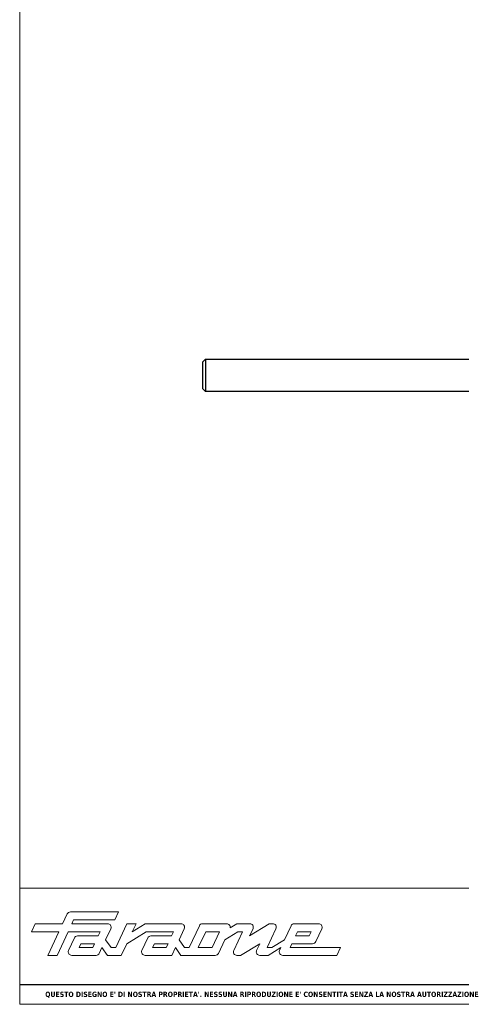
# Model space of a CAD drawing. Header units: millimetres. Extents: x -747 to 4940, y 2360 to 10359.
import ezdxf

# ---------------------------------------------------------------- set-up
doc = ezdxf.new("R2010")
doc.units = ezdxf.units.MM
doc.layers.get('0').update_dxf_attribs({"lineweight": 13})
for name, color, linetype, lineweight in [('Bordo (ISO)', 7, 'Continuous', 18), ('FISSAGGIO M12', 213, 'Continuous', 9), ('Visibile (ISO)', 7, 'Continuous', 18)]:
    doc.layers.add(name, color=color, linetype=linetype, lineweight=lineweight)
doc.styles.get("Standard").update_dxf_attribs({"font": 'TAHOMA.TTF'})
doc.styles.add('Testo nota (ISO)', font='TAHOMA.TTF')

# ---------------------------------------------------------------- blocks, each defined once
blk = doc.blocks.new('Cartigli Cart pres')
at = {"layer": 'Visibile (ISO)', "color": 7, "linetype": 'Continuous', "lineweight": 18}
for p, q in [((463.9527689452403, 27.61498518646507), (263.9527689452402, 27.61498518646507)), ((355.9527689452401, 27.61498518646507), (355.9527689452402, 6.014985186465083)), ((395.9527689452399, 27.61498518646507), (395.9527689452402, 6.014985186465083)), ((355.9527689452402, 24.01498518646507), (395.9527689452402, 24.01498518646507)), ((355.9527689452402, 20.41498518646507), (463.9527689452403, 20.41498518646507)), ((355.9527689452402, 16.81498518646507), (395.9527689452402, 16.81498518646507)), ((355.9527689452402, 13.21498518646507), (463.9527689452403, 13.21498518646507)), ((355.9527689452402, 9.614985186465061), (395.9527689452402, 9.614985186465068)), ((453.952774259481, 6.014985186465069), (263.9527689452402, 6.014985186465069)), ((263.9527689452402, 6.014985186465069), (463.9527689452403, 6.014985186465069))]:
    blk.add_line(p, q, dxfattribs=at)
at = {"layer": 'Visibile (ISO)'}
for p, q in [((263.9527689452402, 27.61498518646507), (263.9527689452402, 6.014985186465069)), ((463.9527689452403, 27.61498518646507), (463.9527689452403, 6.014985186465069)), ((272.7753661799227, 22.80784764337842), (271.9310439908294, 21.00643808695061)), ((282.3256297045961, 23.18544295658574), (273.3693584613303, 23.18544295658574)), ((281.6490590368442, 21.73277304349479), (282.3256297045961, 23.18544295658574)), ((266.8204192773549, 21.0064380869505), (266.1214826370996, 19.50735878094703)), ((271.9310439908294, 21.00643808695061), (266.8204192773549, 21.0064380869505)), ((273.6364493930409, 21.00643808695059), (273.9775304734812, 21.7327730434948)), ((280.2810807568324, 21.00643808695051), (273.6364493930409, 21.00643808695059)), ((273.9775304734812, 21.7327730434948), (281.6490590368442, 21.73277304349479)), ((283.8552080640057, 20.98909937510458), (281.788846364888, 16.55616871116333)), ((283.874473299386, 21.00643808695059), (283.8552080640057, 20.98909937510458)), ((285.5686957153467, 21.00643808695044), (283.874473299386, 21.00643808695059)), ((287.2741011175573, 21.00643808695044), (284.869759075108, 19.50735878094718)), ((284.869759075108, 19.50735878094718), (285.5686957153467, 21.00643808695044)), ((293.9187324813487, 21.00643808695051), (287.2741011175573, 21.00643808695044)), ((297.3271310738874, 20.62790937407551), (295.4264980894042, 16.55616871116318)), ((302.3932186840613, 21.00643808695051), (297.9215599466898, 21.00643808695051)), ((304.3225636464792, 21.00643808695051), (303.0684920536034, 20.24223821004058)), ((306.7008264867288, 21.00643808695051), (304.3225636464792, 21.00643808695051)), ((310.288686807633, 21.00643808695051), (306.670990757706, 18.73517358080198)), ((310.9615578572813, 21.00643808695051), (310.288686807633, 21.00643808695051)), ((314.3696093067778, 20.62714244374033), (313.1515312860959, 18.00883862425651)), ((319.4828818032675, 21.00643808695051), (314.9643955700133, 21.00643808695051)), ((266.1214826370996, 19.50735878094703), (271.2321073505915, 19.50735878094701)), ((271.2321073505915, 19.50735878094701), (269.1800293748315, 15.10293964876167)), ((270.8854347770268, 15.10293964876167), (272.9375127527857, 19.50735878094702)), ((272.9375127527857, 19.50735878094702), (278.9036359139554, 19.50735878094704)), ((274.1055759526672, 18.35648090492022), (273.0233017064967, 16.03624697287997)), ((278.5457803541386, 18.73517358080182), (274.7000813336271, 18.73517358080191)), ((278.9036359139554, 19.50735878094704), (278.5457803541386, 18.73517358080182)), ((279.910104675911, 18.00883862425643), (280.8753000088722, 20.07251816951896)), ((283.8353328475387, 17.28250366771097), (287.4306629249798, 19.50735878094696)), ((287.7432276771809, 18.35648090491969), (286.660953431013, 16.03624697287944)), ((287.4306629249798, 19.50735878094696), (292.5412876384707, 19.50735878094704)), ((292.1834320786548, 18.73517358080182), (288.337733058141, 18.73517358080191)), ((292.5412876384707, 19.50735878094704), (292.1834320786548, 18.73517358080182)), ((293.5477564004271, 18.00883862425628), (294.5129517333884, 20.07251816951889)), ((297.1319034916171, 16.55616871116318), (298.5074107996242, 19.5073587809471)), ((298.5074107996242, 19.5073587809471), (301.0627231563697, 19.5073587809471)), ((301.0627231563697, 19.5073587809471), (299.6872158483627, 16.55616871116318)), ((302.0691919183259, 18.00883862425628), (304.4735339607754, 19.50735878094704)), ((305.3290324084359, 19.50735878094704), (303.7094418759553, 16.03632054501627)), ((304.4735339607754, 19.50735878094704), (305.3290324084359, 19.50735878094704)), ((306.670990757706, 18.73517358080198), (307.2952892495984, 20.07303941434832)), ((309.9140567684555, 16.55616871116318), (311.5559649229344, 20.07292008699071)), ((315.19242627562, 18.73517358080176), (315.5558733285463, 19.50735878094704)), ((317.7533301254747, 18.73517358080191), (315.19242627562, 18.73517358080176)), ((315.5558733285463, 19.50735878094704), (318.1111856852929, 19.50735878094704)), ((318.1111856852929, 19.50735878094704), (317.7533301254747, 18.73517358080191)), ((318.9564492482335, 17.6619573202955), (320.0777415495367, 20.07389173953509)), ((274.9728162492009, 16.55616871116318), (275.3083058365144, 17.28250366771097)), ((277.5281286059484, 16.55616871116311), (274.9728162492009, 16.55616871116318)), ((275.3083058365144, 17.28250366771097), (277.8692096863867, 17.28250366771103)), ((277.8692096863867, 17.28250366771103), (277.5281286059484, 16.55616871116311)), ((278.730510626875, 15.48095623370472), (279.2335340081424, 16.55616871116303)), ((279.2335340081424, 16.55616871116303), (280.262368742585, 15.1029396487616)), ((280.9389394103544, 16.55616871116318), (279.910104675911, 18.00883862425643)), ((281.788846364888, 16.55616871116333), (280.9389394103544, 16.55616871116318)), ((282.8176810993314, 15.10293964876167), (283.8353328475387, 17.28250366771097)), ((288.6104679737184, 16.55616871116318), (289.0074639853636, 17.28250366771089)), ((291.1657803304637, 16.55616871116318), (288.6104679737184, 16.55616871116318)), ((289.0074639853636, 17.28250366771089), (291.5068614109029, 17.28250366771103)), ((291.5068614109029, 17.28250366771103), (291.1657803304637, 16.55616871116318)), ((292.1946150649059, 15.10293964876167), (292.8711857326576, 16.55616871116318)), ((292.8711857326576, 16.55616871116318), (293.9000204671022, 15.10293964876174)), ((294.5765911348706, 16.55616871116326), (293.5477564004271, 18.00883862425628)), ((295.4264980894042, 16.55616871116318), (294.5765911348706, 16.55616871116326)), ((299.6872158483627, 16.55616871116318), (297.1319034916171, 16.55616871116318)), ((300.8899027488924, 15.4815485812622), (302.0691919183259, 18.00883862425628)), ((304.9767683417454, 15.1029396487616), (308.5497324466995, 17.28250366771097)), ((308.5497324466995, 17.28250366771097), (307.9698862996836, 16.03554160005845)), ((310.7695552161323, 16.55616871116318), (309.9140567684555, 16.55616871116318)), ((310.0929845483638, 15.10293964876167), (312.4749606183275, 16.55616871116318)), ((313.1515312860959, 18.00883862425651), (310.7695552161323, 16.55616871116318)), ((312.4749606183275, 16.55616871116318), (312.231445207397, 16.03791796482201)), ((314.1803660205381, 16.55616871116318), (314.515855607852, 17.28250366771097)), ((323.5517084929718, 16.55616871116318), (314.1803660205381, 16.55616871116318)), ((314.515855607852, 17.28250366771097), (318.3615895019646, 17.28250366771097)), ((322.8751378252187, 15.1029396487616), (323.5517084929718, 16.55616871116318)), ((269.1800293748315, 15.10293964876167), (270.8854347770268, 15.10293964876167)), ((273.6178070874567, 15.10293964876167), (278.1363210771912, 15.10293964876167)), ((280.262368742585, 15.1029396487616), (282.8176810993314, 15.10293964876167)), ((287.2554588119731, 15.10293964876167), (292.1946150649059, 15.10293964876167)), ((293.9000204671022, 15.10293964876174), (300.2954364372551, 15.10293964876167)), ((304.3039129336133, 15.10293964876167), (304.9767683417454, 15.1029396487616)), ((308.5647201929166, 15.10293964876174), (310.0929845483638, 15.10293964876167)), ((312.8251682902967, 15.10293964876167), (322.8751378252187, 15.1029396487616))]:
    blk.add_line(p, q, dxfattribs=at)
at = {"layer": 'Visibile (ISO)', "color": 7, "linetype": 'Continuous', "lineweight": 25}
blk.add_line((355.9527689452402, 9.614985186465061), (263.9527689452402, 9.614985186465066), dxfattribs=at)
at = {"layer": 'Visibile (ISO)'}
for centre, radius, start, end in [((273.3693584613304, 22.52944295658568), 0.656000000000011, 90, 154.8874739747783), ((280.2810807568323, 20.35043808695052), 0.6560000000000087, 334.9342253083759, 90), ((293.9187324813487, 20.35043808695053), 0.6559999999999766, 334.9342253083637, 90), ((297.9215599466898, 20.3504380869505), 0.6560000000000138, 90, 154.9774754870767), ((302.3767240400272, 20.31141549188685), 0.6952182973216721, 354.2893674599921, 88.64048144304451), ((306.7008264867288, 20.35043808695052), 0.6559999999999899, 334.9844744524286, 90), ((310.9615578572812, 20.35043808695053), 0.6559999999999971, 334.9729728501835, 90), ((314.9643955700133, 20.35043808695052), 0.6560000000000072, 90, 155.0513761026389), ((319.4828818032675, 20.35043808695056), 0.65599999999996, 335.0665962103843, 90), ((274.7000813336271, 18.07917358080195), 0.6559999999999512, 90, 154.993278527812), ((288.337733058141, 18.07917358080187), 0.6560000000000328, 90, 154.9932785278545), ((318.3615895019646, 17.93850366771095), 0.6559999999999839, 270, 335.0665962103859), ((273.6178070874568, 15.75893964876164), 0.6559999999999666, 154.9932785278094, 270), ((278.1363210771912, 15.75893964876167), 0.6560000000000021, 270, 334.9281025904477), ((287.2554588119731, 15.75893964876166), 0.6559999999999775, 154.9932785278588, 270), ((300.2954364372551, 15.75893964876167), 0.6560000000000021, 270, 334.9852074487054), ((304.3039129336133, 15.75893964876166), 0.6559999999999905, 154.9861877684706, 270), ((308.5647201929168, 15.75893964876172), 0.65599999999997, 155.0612404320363, 270), ((312.8251682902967, 15.75893964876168), 0.6559999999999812, 154.8321298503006, 270)]:
    blk.add_arc(centre, radius, start, end, dxfattribs=at)
at = {"layer": 'Visibile (ISO)', "char_height": 2.089644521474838, "attachment_point": 5, "line_spacing_factor": 0.3468810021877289, "style": 'Testo nota (ISO)'}
for s, insert in [('\\fTahoma|b0|i0;\\H2.0896;Categoria prodotto:', (375.9527689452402, 25.36367667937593)), ('\\fTahoma|b0|i0;\\H2.0896;{\\fTahoma|b0|i0;\\H2.0896;Product category:}', (375.9527689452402, 21.57188943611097)), ('\\fTahoma|b0|i0;\\H2.0896;Componente:', (375.9527689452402, 18.33194832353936)), ('\\fTahoma|b0|i0;\\H2.0896;Part:', (375.9527689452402, 14.85334184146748)), ('\\fTahoma|b0|i0;\\H2.0896;Annotazioni:', (375.9527689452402, 11.49681477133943)), ('\\fTahoma|b0|i0;\\H2.0896;Comments:', (375.9527689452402, 7.931648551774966))]:
    blk.add_mtext(s, dxfattribs=dict(at, insert=insert))
at = {"layer": 'Visibile (ISO)', "color": 7, "insert": (308.9527689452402, 7.769019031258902), "char_height": 0.975167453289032, "attachment_point": 5}
blk.add_mtext("\\fTahoma|b1|i0;\\H0.9752;QUESTO DISEGNO E' DI NOSTRA PROPRIETA'. NESSUNA RIPRODUZIONE E' CONSENTITA SENZA LA NOSTRA AUTORIZZAZIONE", dxfattribs=at)
at = {"layer": 'Visibile (ISO)', "style": 'Testo nota (ISO)'}
for tag, p, height in [('Categoria_001', (424.057768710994, 22.47898512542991), 3.00000011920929), ('Componente_001', (422.1165189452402, 15.56498518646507), 2.5), ('Annotazioni_001', (418.0124684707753, 8.714985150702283), 1.800000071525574)]:
    blk.add_attdef(tag, p, '', height=height, dxfattribs=at)
blk = doc.blocks.new('Bordi bordo pres')
at = {"layer": 'Bordo (ISO)'}
for p, q in [((5.000000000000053, 4.999999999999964), (5.000000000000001, 292)), ((205, 4.999999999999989), (5.000000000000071, 4.999999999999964))]:
    blk.add_line(p, q, dxfattribs=at)

msp = doc.modelspace()

# ---------------------------------------------------------------- linework, layer by layer
at = {"layer": 'FISSAGGIO M12', "linetype": 'ByBlock', "lineweight": -2}
msp.add_lwpolyline([(-679.2673104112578, 10023.69911919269), (-678.2673104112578, 10024.69911919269), (-678.2673104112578, 10012.69911919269), (-679.2673104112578, 10013.69911919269)], close=True, dxfattribs=at)
for points in [[(-678.2673104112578, 10024.69911919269), (-540.2673104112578, 10024.69911919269)], [(-540.2673104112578, 10012.69911919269), (-678.2673104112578, 10012.69911919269)]]:
    msp.add_lwpolyline(points, dxfattribs=at)

# ---------------------------------------------------------------- block references
at = {"xscale": 2, "yscale": 2, "zscale": 2}
msp.add_blockref('Bordi bordo pres', (-757.30193350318, 9774.838084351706), dxfattribs=at)
ref = msp.add_blockref('Cartigli Cart pres', (-1275.20747139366, 9772.808113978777), dxfattribs=dict(xscale=2, yscale=2, zscale=2))
ref.add_attrib('Categoria_001', 'BALAUSTRE', (-437.6189343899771, 9817.730084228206), dxfattribs={"layer": 'Visibile (ISO)', "height": 6.000000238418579, "style": 'Testo nota (ISO)'})
ref.add_attrib('Componente_001', 'NINFA 186', (-428.4844335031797, 9803.823084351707), dxfattribs={"layer": 'Visibile (ISO)', "height": 5, "style": 'Testo nota (ISO)'})
ref.add_attrib('Annotazioni_001', 'VETRO (8+8) LED', (-432.763734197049, 9790.076084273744), dxfattribs={"layer": 'Visibile (ISO)', "height": 3.600000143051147, "style": 'Testo nota (ISO)'})

doc.saveas('drawing.dxf')
